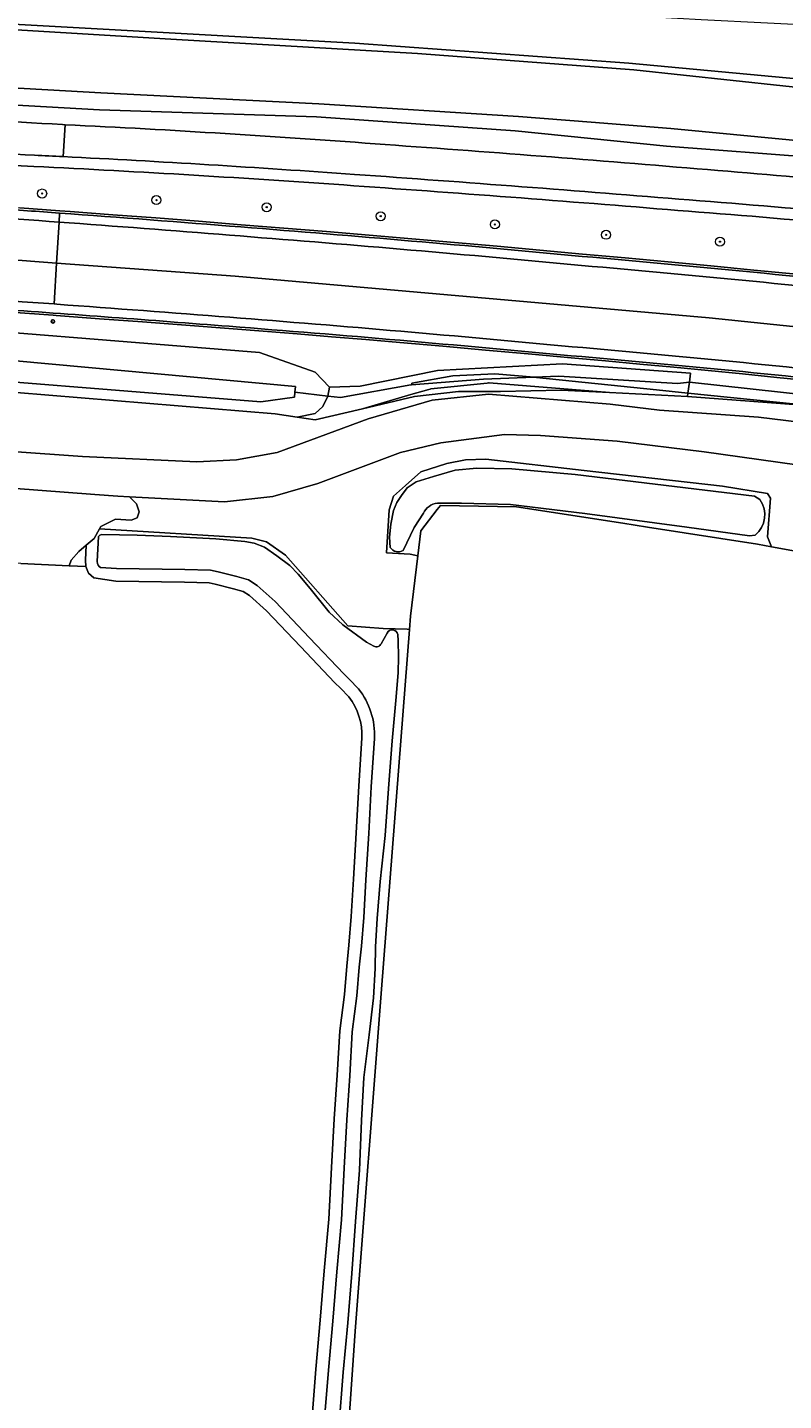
# Model space of a CAD drawing. Header units: metres. Extents: x 149984 to 156489, y 469398 to 478068.
# Tile 74 of 256: x 153127 to 153194, y 471014 to 471135. Entities that reach past the tile are written whole.
import ezdxf
from ezdxf.enums import TextEntityAlignment as Align

# ---------------------------------------------------------------- set-up
doc = ezdxf.new("R2010")
doc.units = ezdxf.units.M
doc.header["$LTSCALE"] = 0.75
for name, color, linetype, lineweight in [('B-WE-GR-BEPLANTING_CULTUUR_HEESTERS-GV', 252, 'Continuous', 18), ('B-WE-GR-BOOM-S', 252, 'Continuous', 25), ('B-WE-GR-GRAS-GV', 252, 'Continuous', 13), ('B-WE-GR-GROENVOORZIENING-GV', 252, 'Continuous', 18), ('B-WE-IE-MEUBILAIR-S', 252, 'Continuous', 25), ('B-WE-OG-TERREIN_OEVER-GV', 252, 'Continuous', 18), ('B-WE-OG-WATER-GV', 252, 'Continuous', 18), ('B-WE-OG-WATER_GREPPEL-GV', 252, 'Continuous', 18), ('B-WE-OG-WATER_SLOOT-GV', 252, 'Continuous', 18), ('B-WE-OG-WEG-GV', 252, 'Continuous', 18), ('B-WE-VH-GESLOTENVERHARDING-GV', 252, 'Continuous', 18), ('B-WE-VH-GESLOTENVERHARDING_ASFALT-GV', 252, 'Continuous', 18), ('B-WE-VH-HALFVERHARDING-GV', 252, 'Continuous', 18), ('B-WE-VH-OPENVERHARDING_BETONSTRAATSTEEN-GV', 252, 'Continuous', 18)]:
    doc.layers.add(name, color=color, linetype=linetype, lineweight=lineweight)
doc.styles.add('NLCS-ISO', font='NLCS-ISO.ttf')

# ---------------------------------------------------------------- blocks, each defined once
blk = doc.blocks.new('SIE-MEUBILAIR_PAAL_HECTOMETER-SO')
blk.add_circle((0, 0), 0.75)
at = {"style": 'NLCS-ISO'}
blk.add_text('hm', height=0.75, dxfattribs=at).set_placement((0.16, 0.07), align=Align.MIDDLE_CENTER)
blk = doc.blocks.new('SGR-BOOM_GBKN-SO')
at = {"linetype": 'ByBlock', "lineweight": 18}
h = blk.add_hatch(color=0, dxfattribs=at)
h.dxf.hatch_style = 1
edge = h.paths.add_edge_path()
edge.add_arc((0, 0), 0.25, 0, 360)
at = {"color": 0, "linetype": 'ByBlock', "lineweight": 18}
for radius in [2, 0.25]:
    blk.add_circle((0, 0), radius, dxfattribs=at)
at = {"color": 0, "linetype": 'ByBlock', "lineweight": 18, "style": 'NLCS-ISO'}
blk.add_attdef('SOORT', (2.5, 0), '', height=1.5, dxfattribs=at)

msp = doc.modelspace()

# ---------------------------------------------------------------- linework, layer by layer
at = {"layer": 'B-WE-GR-BEPLANTING_CULTUUR_HEESTERS-GV', "flags": 128}
msp.add_lwpolyline([(153109.14, 471136.46), (153156.301, 471133.818), (153180.536, 471132.06), (153207.416, 471129.556), (153210.566, 471128.369), (153213.122, 471128.266), (153213.648, 471128.221), (153214.464, 471133.387), (153208.047, 471134.384), (153198.65, 471135.308), (153186.923, 471135.902), (153168.1, 471136.953), (153156.4, 471137.533), (153139.444, 471138.503), (153125.288, 471139.192)], dxfattribs=at)
at = {"layer": 'B-WE-GR-GRAS-GV', "flags": 128}
for points in [[(153195.579, 471088.838), (153193.141, 471089.288), (153191.913, 471089.515), (153191.898, 471089.517), (153182.194, 471091.027), (153180.007, 471091.367), (153170.615, 471092.822), (153163.868, 471092.954), (153163.579, 471092.576), (153162.148, 471090.705), (153161.875, 471088.48), (153161.222, 471083.165), (153161.129, 471081.96), (153158.668, 471050.17), (153156.327, 471019.929), (153154.343, 470990.825)], [(153155.784, 471076.005), (153155.033, 471076.789), (153154.536, 471077.256), (153151.492, 471080.459), (153148.488, 471083.637), (153146.984, 471084.972), (153146.45, 471085.339), (153145.593, 471085.567), (153143.951, 471085.994), (153143.423, 471086.114), (153141.264, 471086.154), (153135.175, 471086.239), (153133.233, 471086.531), (153132.768, 471086.946), (153132.526, 471087.546), (153131.046, 471087.617), (153126.798, 471087.822), (153125.342, 471087.892), (153125.262, 471086.905), (153121.67, 471042.64), (153119.926, 471020.38), (153119.415, 471013.861), (153118.724, 471005.039)], [(153152.47, 471011.577), (153152.872, 471016.547), (153153.255, 471020.89), (153153.596, 471025.252), (153154.01, 471029.827), (153154.239, 471034.393), (153154.494, 471038.681), (153154.76, 471042.561), (153154.974, 471046.477), (153155.386, 471049.703), (153155.595, 471052.202), (153155.779, 471054.062), (153155.996, 471056.585), (153156.177, 471059.896), (153156.44, 471063.995), (153156.652, 471068.118), (153156.938, 471072.388)]]:
    msp.add_lwpolyline(points, dxfattribs=at)
at = {"layer": 'B-WE-GR-GRAS-GV'}
msp.add_lwpolyline([(153156.938, 471072.388, 0.1736756), (153155.784, 471076.005)], format="xyb", dxfattribs=at)
at = {"layer": 'B-WE-GR-GROENVOORZIENING-GV', "flags": 128}
for points in [[(153218.565, 471122.577), (153218.63, 471122.961), (153213.037, 471123.509), (153212.799, 471122.405), (153196.981, 471123.712), (153183.849, 471124.72), (153170.478, 471126.077), (153152.909, 471127.305), (153133.724, 471127.946), (153112.363, 471129.129), (153090.396, 471130.464), (153068.077, 471131.998), (153067.153, 471132.295)], [(153130.456, 471126.632), (153130.698, 471126.62)], [(153127.944, 471122.926), (153124.557, 471123.105), (153124.531, 471119.407), (153126.682, 471119.257), (153130.237, 471119.002), (153131.142, 471118.936), (153134.923, 471118.656), (153138.704, 471118.369), (153142.484, 471118.074), (153146.262, 471117.773), (153150.034, 471117.474), (153153.807, 471117.168), (153157.579, 471116.854), (153161.351, 471116.532), (153165.122, 471116.203), (153168.892, 471115.867), (153172.662, 471115.523), (153176.428, 471115.173), (153180.215, 471114.833), (153184.004, 471114.486), (153187.792, 471114.131), (153191.579, 471113.768)], [(153124.557, 471123.105), (153127.944, 471122.926)], [(153195.366, 471113.398), (153191.579, 471113.768), (153187.792, 471114.131), (153184.004, 471114.486), (153180.215, 471114.833), (153176.428, 471115.173), (153172.662, 471115.523), (153168.892, 471115.867), (153165.122, 471116.203), (153161.351, 471116.532), (153157.579, 471116.854), (153153.807, 471117.168), (153150.034, 471117.474), (153146.262, 471117.773), (153142.484, 471118.074), (153138.704, 471118.369), (153134.923, 471118.656), (153131.142, 471118.936), (153130.237, 471119.002), (153126.682, 471119.257)], [(153191.579, 471113.768), (153195.366, 471113.398), (153199.152, 471113.02), (153202.937, 471112.634), (153206.722, 471112.24), (153211.533, 471111.72), (153216.342, 471111.205), (153221.151, 471110.694), (153225.582, 471110.227), (153230.014, 471109.764), (153235.582, 471109.187), (153238.305, 471108.905), (153241.029, 471108.616), (153243.752, 471108.32), (153244.223, 471108.268), (153244.706, 471112.836)], [(153129.98, 471110.743), (153129.716, 471110.762)], [(153125.892, 471110.036), (153129.644, 471109.765), (153129.907, 471109.746), (153133.724, 471109.464), (153137.541, 471109.177), (153141.358, 471108.885), (153145.174, 471108.589), (153148.201, 471108.352), (153151.226, 471108.11), (153154.251, 471107.863), (153157.276, 471107.611), (153160.3, 471107.353), (153164.08, 471107.023), (153167.859, 471106.686), (153171.637, 471106.341), (153175.419, 471105.988), (153178.455, 471105.722), (153181.489, 471105.447), (153184.521, 471105.165), (153187.552, 471104.876), (153190.582, 471104.578), (153193.612, 471104.273), (153196.641, 471103.96)], [(153196.641, 471103.96), (153193.612, 471104.273), (153190.582, 471104.578), (153187.552, 471104.876), (153184.521, 471105.165), (153181.489, 471105.447), (153178.455, 471105.722), (153175.419, 471105.988), (153171.637, 471106.341), (153167.859, 471106.686), (153164.08, 471107.023), (153160.3, 471107.353), (153157.276, 471107.611), (153154.251, 471107.863), (153151.226, 471108.11), (153148.201, 471108.352), (153145.174, 471108.589), (153141.358, 471108.885), (153137.541, 471109.177), (153133.724, 471109.464), (153129.907, 471109.746), (153129.644, 471109.765), (153125.892, 471110.036)], [(153124.465, 471108.349), (153147.887, 471106.462), (153152.813, 471104.743), (153154.065, 471103.417), (153156.789, 471103.508), (153163.619, 471104.875), (153174.674, 471105.461), (153185.992, 471104.649), (153185.884, 471103.85), (153229.318, 471099.059)]]:
    msp.add_lwpolyline(points, dxfattribs=at)
at = {"layer": 'B-WE-GR-GROENVOORZIENING-GV'}
for points in [[(153101.491, 471128.215, -0.0018988), (153130.456, 471126.632)], [(153130.698, 471126.62, -0.006541), (153158.977, 471124.866)], [(153127.995, 471123.925, -0.0010821), (153101.175, 471125.388)], [(153130.524, 471123.799, 0.0008085), (153127.995, 471123.925)], [(153158.977, 471124.866, -0.0032966), (153188.411, 471122.567)], [(153127.944, 471122.926, -0.0057317), (153156.221, 471121.224)], [(153156.221, 471121.224, 0.0057317), (153127.944, 471122.926)], [(153156.292, 471122.221, 0.0052186), (153130.524, 471123.799)], [(153185.87, 471119.963, 0.0029061), (153156.292, 471122.221)], [(153188.411, 471122.567, -0.0051474), (153215.996, 471120.023)], [(153156.221, 471121.224, -0.0029069), (153185.791, 471118.966)], [(153185.791, 471118.966, 0.0029069), (153156.221, 471121.224)], [(153124.53, 471119.208, -0.0008752), (153130.214, 471118.803)], [(153215.965, 471117.095, 0.0097659), (153185.87, 471119.963)], [(153130.214, 471118.803, -0.002337), (153146.246, 471117.573)], [(153185.791, 471118.966, -0.0097496), (153215.854, 471116.101)], [(153215.854, 471116.101, 0.0097496), (153185.791, 471118.966)], [(153146.246, 471117.573, -0.0039444), (153176.41, 471114.974)], [(153176.41, 471114.974, -0.0040608), (153206.702, 471112.041)], [(153129.716, 471110.762, 0.0012382), (153114.703, 471111.82)], [(153145.252, 471109.586, 0.0012469), (153129.98, 471110.743)], [(153145.19, 471108.788, 0.0017705), (153124.465, 471110.339)], [(153124.465, 471110.339, -0.0017705), (153145.19, 471108.788)], [(153160.386, 471108.349, 0.0021768), (153145.252, 471109.586)], [(153175.437, 471106.187, 0.0042646), (153145.19, 471108.788)], [(153145.19, 471108.788, -0.0042646), (153175.437, 471106.187)], [(153175.509, 471106.984, 0.0020511), (153160.386, 471108.349)], [(153190.681, 471105.573, 0.0032262), (153175.509, 471106.984)], [(153205.742, 471103.174, 0.006368), (153175.437, 471106.187)], [(153175.437, 471106.187, -0.006368), (153205.742, 471103.174)], [(153205.834, 471103.969, 0.0031671), (153190.681, 471105.573)]]:
    msp.add_lwpolyline(points, format="xyb", dxfattribs=at)
at = {"layer": 'B-WE-GR-GROENVOORZIENING-GV', "flags": 128}
for points in [[(153153.937, 471102.618), (153155.03, 471102.483), (153161.254, 471103.613), (153161.328, 471103.619), (153161.337, 471103.747), (153164.985, 471104.402), (153168.688, 471104.575), (153172.157, 471104.281), (153174.34, 471104.367), (153184.836, 471103.73), (153185.884, 471103.85), (153185.992, 471104.649), (153174.674, 471105.461), (153163.619, 471104.875), (153156.789, 471103.508), (153154.065, 471103.417)], [(153168.008, 471103.773), (153163.037, 471103.244), (153162.97, 471103.235), (153162.863, 471103.21), (153161.27, 471102.745), (153156.986, 471101.496), (153161.57, 471102.568), (153165.465, 471103.037), (153169.193, 471103.01), (153174.552, 471103.138), (153178.82, 471102.922), (153168.194, 471103.776), (153168.114, 471103.779)], [(153184.836, 471103.73), (153174.34, 471104.367), (153172.157, 471104.281), (153172.382, 471104.262), (153182.963, 471103.169), (153185.754, 471102.883), (153185.884, 471103.85)], [(153197.048, 471101.724), (153197.314, 471101.704), (153212.09, 471099.938), (153241.5, 471096.383), (153242.799, 471096.214), (153242.841, 471096.576), (153242.923, 471097.279), (153242.599, 471097.319), (153229.318, 471099.059), (153185.884, 471103.85), (153185.754, 471102.883)]]:
    msp.add_lwpolyline(points, close=True, dxfattribs=at)
at = {"layer": 'B-WE-OG-TERREIN_OEVER-GV', "flags": 128}
for points in [[(153125.892, 471135.028), (153140.041, 471134.181), (153161.861, 471132.916), (153180.986, 471131.46), (153202.94, 471129.127), (153206.299, 471128.804), (153208.239, 471128.303), (153211.954, 471127.57), (153213.276, 471126.883), (153213.122, 471128.266), (153210.566, 471128.369), (153207.416, 471129.556), (153180.536, 471132.06), (153156.301, 471133.818), (153109.14, 471136.46)], [(153112.363, 471129.129), (153133.724, 471127.946), (153152.909, 471127.305), (153170.478, 471126.077), (153183.849, 471124.72), (153196.981, 471123.712), (153212.799, 471122.405), (153213.037, 471123.509), (153212.886, 471123.524), (153212.609, 471123.55), (153209.01, 471123.894), (153208.12, 471123.978), (153197.464, 471125.025), (153184.23, 471126.291), (153177.198, 471126.847), (153170.77, 471127.355), (153153.115, 471128.471), (153133.842, 471129.426), (153112.463, 471130.651)], [(152931.578, 471112.013), (152975.757, 471110.55), (153016.626, 471108.97), (153067.803, 471106.308), (153094.787, 471105.383), (153123.506, 471103.167), (153149.256, 471101.057), (153151.223, 471100.76), (153152.813, 471101.068), (153153.48, 471101.707), (153153.937, 471102.618), (153151.017, 471102.978), (153150.976, 471102.536), (153148, 471102.119), (153124.465, 471103.988), (153123.261, 471104.084), (153094.956, 471106.476), (153072.126, 471107.331), (153055.58, 471108.173), (153043.723, 471109.008), (153023.669, 471109.446), (152983.394, 471111.531), (152932.171, 471113.128)], [(153159.44, 471089.23), (153159.372, 471090.137), (153159.501, 471091.279), (153159.719, 471092.507), (153160.032, 471093.208), (153160.436, 471093.81), (153160.938, 471094.502), (153161.741, 471095.038), (153163.252, 471095.5), (153165.191, 471096.065), (153167.104, 471096.251), (153170.185, 471096.169), (153175.799, 471095.688), (153191.632, 471093.77), (153192.104, 471093.456)], [(153191.693, 471090.321), (153191.195, 471090.257), (153185.655, 471091.036), (153176.651, 471092.223), (153170.064, 471093.032), (153165.736, 471093.154), (153163.603, 471093.145)], [(153162.365, 471092.257), (153161.568, 471090.984), (153160.589, 471088.971)], [(153154.343, 470990.825), (153156.327, 471019.929), (153158.668, 471050.17), (153161.129, 471081.96), (153160.95, 471082.01), (153158.804, 471082.049), (153155.678, 471082.286), (153150.19, 471088.54), (153148.5, 471089.72), (153147.21, 471090.05), (153133.728, 471090.862), (153133.263, 471090.033), (153132.574, 471089.443), (153132.505, 471088.097), (153132.526, 471087.546), (153132.768, 471086.946), (153133.233, 471086.531), (153135.175, 471086.239), (153141.264, 471086.154), (153143.423, 471086.114), (153143.951, 471085.994), (153145.593, 471085.567), (153146.45, 471085.339), (153146.984, 471084.972), (153148.488, 471083.637), (153151.492, 471080.459), (153154.536, 471077.256), (153155.033, 471076.789), (153155.784, 471076.005)], [(153133.541, 471087.973), (153133.66, 471090.195)], [(153133.936, 471090.367), (153137.075, 471090.31), (153140.023, 471090.197), (153144.019, 471089.993), (153146.582, 471089.761), (153147.401, 471089.606), (153148.337, 471089.244), (153149.424, 471088.483), (153150.557, 471087.644), (153151.312, 471086.857), (153152.364, 471085.586), (153154.033, 471083.502), (153155.254, 471082.387), (153157.35, 471080.863), (153157.997, 471080.509)], [(153156.632, 471076.734), (153155.819, 471077.583), (153155.323, 471078.048), (153152.302, 471081.227), (153149.266, 471084.44), (153147.673, 471085.853), (153146.924, 471086.368), (153145.877, 471086.647), (153144.215, 471087.079), (153143.558, 471087.228), (153141.282, 471087.27), (153135.227, 471087.355), (153133.83, 471087.466)], [(153160.097, 471081.52), (153160.141, 471080.965), (153160.161, 471079.546), (153160.15, 471078.142), (153159.922, 471075.682), (153159.623, 471072.121), (153159.297, 471067.903), (153158.993, 471063.761), (153158.562, 471059.692), (153158.292, 471056.42), (153158.131, 471053.906), (153158.118, 471052.002), (153157.974, 471049.397), (153157.569, 471046.135), (153157.107, 471042.359), (153156.891, 471038.542), (153156.716, 471034.167), (153156.374, 471029.601), (153156.052, 471025.003), (153155.696, 471020.646), (153155.28, 471016.289), (153154.895, 471011.334)], [(153158.632, 471080.718), (153159.158, 471081.659)], [(153156.938, 471072.388), (153156.652, 471068.118), (153156.44, 471063.995), (153156.177, 471059.896), (153155.996, 471056.585), (153155.779, 471054.062), (153155.595, 471052.202), (153155.386, 471049.703), (153154.974, 471046.477), (153154.76, 471042.561), (153154.494, 471038.681), (153154.239, 471034.393), (153154.01, 471029.827), (153153.596, 471025.252), (153153.255, 471020.89), (153152.872, 471016.547), (153152.47, 471011.577)], [(153153.582, 471011.482), (153153.984, 471016.453), (153154.368, 471020.797), (153154.708, 471025.158), (153155.124, 471029.749), (153155.354, 471034.332), (153155.608, 471038.61), (153155.874, 471042.492), (153156.087, 471046.376), (153156.496, 471049.586), (153156.707, 471052.1), (153156.891, 471053.959), (153157.11, 471056.507), (153157.291, 471059.83), (153157.555, 471063.931), (153157.766, 471068.052), (153158.053, 471072.331)]]:
    msp.add_lwpolyline(points, dxfattribs=at)
for points in [[(153124.465, 471108.349), (153124.465, 471105.874), (153126.345, 471105.725), (153151.063, 471103.467), (153151.017, 471102.978), (153153.937, 471102.618), (153154.065, 471103.417), (153152.813, 471104.743), (153147.887, 471106.462)], [(153160.79, 471094.72), (153159.74, 471093.77), (153159.35, 471092.55), (153159.1, 471088.75), (153161.21, 471088.63), (153161.875, 471088.48), (153162.148, 471090.705), (153163.579, 471092.576), (153163.868, 471092.954), (153170.615, 471092.822), (153180.007, 471091.367), (153182.194, 471091.027), (153191.898, 471089.517), (153191.913, 471089.515), (153193.141, 471089.288), (153192.78, 471090.18), (153193.04, 471093.6), (153192.796, 471093.988), (153188.808, 471094.641), (153176.587, 471096.049), (153167.892, 471097.051), (153166.091, 471096.966), (153164.441, 471096.665), (153162.142, 471095.921)]]:
    msp.add_lwpolyline(points, close=True, dxfattribs=at)
at = {"layer": 'B-WE-OG-TERREIN_OEVER-GV'}
for points in [[(153163.603, 471093.145, 0.2609589), (153162.365, 471092.257)], [(153192.104, 471093.456, -0.4043488), (153191.693, 471090.321)], [(153133.66, 471090.195, -0.3174749), (153133.936, 471090.367)], [(153160.589, 471088.971, -0.4174516), (153159.44, 471089.23)], [(153133.83, 471087.466, -0.3122253), (153133.541, 471087.973)], [(153159.158, 471081.659, -0.7577745), (153160.097, 471081.52)], [(153157.997, 471080.509, 0.4532044), (153158.632, 471080.718)], [(153158.053, 471072.331, 0.1764996), (153156.632, 471076.734)], [(153155.784, 471076.005, -0.1736756), (153156.938, 471072.388)]]:
    msp.add_lwpolyline(points, format="xyb", dxfattribs=at)
at = {"layer": 'B-WE-OG-WATER-GV', "flags": 128}
for points in [[(153112.463, 471130.651), (153133.842, 471129.426), (153153.115, 471128.471), (153170.77, 471127.355), (153177.198, 471126.847), (153184.23, 471126.291), (153197.464, 471125.025), (153208.12, 471123.978), (153209.01, 471123.894), (153212.609, 471123.55), (153212.962, 471124.899), (153213.056, 471125.496), (153213.276, 471126.883), (153211.954, 471127.57), (153208.239, 471128.303), (153206.299, 471128.804), (153202.94, 471129.127), (153180.986, 471131.46), (153161.861, 471132.916), (153140.041, 471134.181), (153125.892, 471135.028)], [(152932.171, 471113.128), (152983.394, 471111.531), (153023.669, 471109.446), (153043.723, 471109.008), (153055.58, 471108.173), (153072.126, 471107.331), (153094.956, 471106.476), (153123.261, 471104.084), (153124.465, 471103.988), (153148, 471102.119), (153150.976, 471102.536), (153151.017, 471102.978), (153151.063, 471103.467), (153126.345, 471105.725), (153124.465, 471105.874)]]:
    msp.add_lwpolyline(points, dxfattribs=at)
at = {"layer": 'B-WE-OG-WATER_GREPPEL-GV', "flags": 128}
for points in [[(153161.337, 471103.747), (153161.328, 471103.619), (153167.673, 471104.104), (153172.157, 471104.281), (153168.688, 471104.575), (153164.985, 471104.402)], [(153153.937, 471102.618), (153153.48, 471101.707), (153152.813, 471101.068), (153151.223, 471100.76), (153152.814, 471100.52), (153156.986, 471101.496), (153161.27, 471102.745), (153162.863, 471103.21), (153162.97, 471103.235), (153163.037, 471103.244), (153168.008, 471103.773), (153168.114, 471103.779), (153168.194, 471103.776), (153178.82, 471102.922), (153185.712, 471102.573), (153185.754, 471102.883), (153182.963, 471103.169), (153172.382, 471104.262), (153172.157, 471104.281), (153167.673, 471104.104), (153161.328, 471103.619), (153161.254, 471103.613), (153155.03, 471102.483)], [(153185.754, 471102.883), (153185.712, 471102.573), (153197.048, 471101.724)]]:
    msp.add_lwpolyline(points, close=True, dxfattribs=at)
at = {"layer": 'B-WE-OG-WATER_SLOOT-GV', "flags": 128}
for points in [[(153192.104, 471093.456), (153191.632, 471093.77), (153175.799, 471095.688), (153170.185, 471096.169), (153167.104, 471096.251), (153165.191, 471096.065), (153163.252, 471095.5), (153161.741, 471095.038), (153160.938, 471094.502), (153160.436, 471093.81), (153160.032, 471093.208), (153159.719, 471092.507), (153159.501, 471091.279), (153159.372, 471090.137), (153159.44, 471089.23)], [(153163.603, 471093.145), (153165.736, 471093.154), (153170.064, 471093.032), (153176.651, 471092.223), (153185.655, 471091.036), (153191.195, 471090.257), (153191.693, 471090.321)], [(153160.589, 471088.971), (153161.568, 471090.984), (153162.365, 471092.257)], [(153133.66, 471090.195), (153133.541, 471087.973)], [(153157.997, 471080.509), (153157.35, 471080.863), (153155.254, 471082.387), (153154.033, 471083.502), (153152.364, 471085.586), (153151.312, 471086.857), (153150.557, 471087.644), (153149.424, 471088.483), (153148.337, 471089.244), (153147.401, 471089.606), (153146.582, 471089.761), (153144.019, 471089.993), (153140.023, 471090.197), (153137.075, 471090.31), (153133.936, 471090.367)], [(153133.83, 471087.466), (153135.227, 471087.355), (153141.282, 471087.27), (153143.558, 471087.228), (153144.215, 471087.079), (153145.877, 471086.647), (153146.924, 471086.368), (153147.673, 471085.853), (153149.266, 471084.44), (153152.302, 471081.227), (153155.323, 471078.048), (153155.819, 471077.583), (153156.632, 471076.734)], [(153154.895, 471011.334), (153155.28, 471016.289), (153155.696, 471020.646), (153156.052, 471025.003), (153156.374, 471029.601), (153156.716, 471034.167), (153156.891, 471038.542), (153157.107, 471042.359), (153157.569, 471046.135), (153157.974, 471049.397), (153158.118, 471052.002), (153158.131, 471053.906), (153158.292, 471056.42), (153158.562, 471059.692), (153158.993, 471063.761), (153159.297, 471067.903), (153159.623, 471072.121), (153159.922, 471075.682), (153160.15, 471078.142), (153160.161, 471079.546), (153160.141, 471080.965), (153160.097, 471081.52)], [(153159.158, 471081.659), (153158.632, 471080.718)], [(153158.053, 471072.331), (153157.766, 471068.052), (153157.555, 471063.931), (153157.291, 471059.83), (153157.11, 471056.507), (153156.891, 471053.959), (153156.707, 471052.1), (153156.496, 471049.586), (153156.087, 471046.376), (153155.874, 471042.492), (153155.608, 471038.61), (153155.354, 471034.332), (153155.124, 471029.749), (153154.708, 471025.158), (153154.368, 471020.797), (153153.984, 471016.453), (153153.582, 471011.482)]]:
    msp.add_lwpolyline(points, dxfattribs=at)
at = {"layer": 'B-WE-OG-WATER_SLOOT-GV'}
for points in [[(153162.365, 471092.257, -0.2609589), (153163.603, 471093.145)], [(153191.693, 471090.321, 0.4043488), (153192.104, 471093.456)], [(153133.936, 471090.367, 0.3174749), (153133.66, 471090.195)], [(153159.44, 471089.23, 0.4174516), (153160.589, 471088.971)], [(153133.541, 471087.973, 0.3122253), (153133.83, 471087.466)], [(153160.097, 471081.52, 0.7577745), (153159.158, 471081.659)], [(153158.632, 471080.718, -0.4532044), (153157.997, 471080.509)], [(153156.632, 471076.734, -0.1764996), (153158.053, 471072.331)]]:
    msp.add_lwpolyline(points, format="xyb", dxfattribs=at)
at = {"layer": 'B-WE-OG-WEG-GV', "flags": 128}
for points in [[(153283.68, 471090.826), (153261.301, 471094.995), (153256.29, 471094.46), (153242.799, 471096.214), (153241.5, 471096.383), (153212.09, 471099.938), (153197.314, 471101.704), (153197.048, 471101.724), (153185.712, 471102.573), (153178.82, 471102.922), (153174.552, 471103.138), (153169.193, 471103.01), (153165.465, 471103.037), (153161.57, 471102.568), (153156.986, 471101.496), (153152.814, 471100.52), (153151.223, 471100.76), (153149.256, 471101.057), (153123.506, 471103.167), (153094.787, 471105.383), (153067.803, 471106.308), (153016.626, 471108.97), (152975.757, 471110.55), (152931.578, 471112.013)], [(152918.682, 471108.026), (152964.62, 471106.286), (153000, 471104.67), (153013.714, 471104.044), (153077.203, 471100.892), (153101.535, 471099.47), (153132.231, 471097.284), (153142.349, 471096.804), (153145.85, 471096.993), (153149.454, 471097.632), (153157.493, 471100.602), (153163.143, 471102.25), (153168.114, 471102.779), (153178.868, 471101.915), (153183.25, 471101.379), (153192.005, 471100.74), (153197.062, 471100.119), (153211.848, 471098.303), (153237.952, 471095.096), (153241.151, 471094.653), (153255.904, 471092.61), (153270.703, 471090.56)], [(153195.38, 471096.532), (153187.189, 471097.682), (153179.501, 471098.618), (153172.727, 471099.117), (153169.533, 471099.232), (153163.903, 471098.489), (153160.333, 471097.629), (153153.047, 471094.872), (153149.071, 471093.733), (153144.789, 471093.264), (153136.38, 471093.707), (153137.004, 471093.1), (153137.252, 471092.383), (153137.082, 471091.836), (153136.55, 471091.63), (153135.144, 471091.73), (153133.852, 471091.084), (153133.728, 471090.862), (153147.21, 471090.05), (153148.5, 471089.72), (153150.19, 471088.54), (153155.678, 471082.286), (153158.804, 471082.049), (153160.95, 471082.01), (153161.129, 471081.96), (153161.222, 471083.165), (153161.875, 471088.48), (153161.21, 471088.63), (153159.1, 471088.75), (153159.35, 471092.55), (153159.74, 471093.77), (153160.79, 471094.72), (153162.142, 471095.921), (153164.441, 471096.665), (153166.091, 471096.966), (153167.892, 471097.051), (153176.587, 471096.049), (153188.808, 471094.641), (153192.796, 471093.988), (153193.04, 471093.6), (153192.78, 471090.18), (153193.141, 471089.288), (153195.579, 471088.838)]]:
    msp.add_lwpolyline(points, dxfattribs=at)
msp.add_lwpolyline([(153132.574, 471089.443), (153131.921, 471088.883), (153131.24, 471088.117), (153131.046, 471087.617), (153132.526, 471087.546), (153132.505, 471088.097)], close=True, dxfattribs=at)
at = {"layer": 'B-WE-VH-GESLOTENVERHARDING-GV'}
for points in [[(153130.456, 471126.632, 0.0018988), (153101.491, 471128.215)], [(153158.977, 471124.866, 0.006541), (153130.698, 471126.62)], [(153101.175, 471125.388, 0.0010821), (153127.995, 471123.925)], [(153127.995, 471123.925, -0.0008085), (153130.524, 471123.799)], [(153188.411, 471122.567, 0.0032966), (153158.977, 471124.866)], [(153130.524, 471123.799, -0.0052186), (153156.292, 471122.221)], [(153156.292, 471122.221, -0.0029061), (153185.87, 471119.963)], [(153215.996, 471120.023, 0.0051474), (153188.411, 471122.567)], [(153185.87, 471119.963, -0.0097659), (153215.965, 471117.095)], [(153130.165, 471118.005, 0.0018589), (153115.947, 471118.985)], [(153146.183, 471116.776, 0.0019176), (153131.069, 471117.939)], [(153161.265, 471115.536, 0.0019866), (153146.183, 471116.776)], [(153176.337, 471114.177, 0.0019204), (153161.265, 471115.536)], [(153191.483, 471112.773, 0.001976), (153176.337, 471114.177)], [(153114.703, 471111.82, -0.0012382), (153129.716, 471110.762)], [(153206.617, 471111.246, 0.0020541), (153191.483, 471112.773)], [(153129.98, 471110.743, -0.0012469), (153145.252, 471109.586)], [(153145.252, 471109.586, -0.0021768), (153160.386, 471108.349)], [(153160.386, 471108.349, -0.0020511), (153175.509, 471106.984)], [(153175.509, 471106.984, -0.0032262), (153190.681, 471105.573)], [(153190.681, 471105.573, -0.0031671), (153205.834, 471103.969)]]:
    msp.add_lwpolyline(points, format="xyb", dxfattribs=at)
at = {"layer": 'B-WE-VH-GESLOTENVERHARDING-GV', "flags": 128}
for points in [[(153130.524, 471123.799), (153130.698, 471126.62), (153130.456, 471126.632)], [(153130.698, 471126.62), (153130.524, 471123.799)], [(153029.434, 471123.646), (153029.292, 471120.044), (153031.664, 471119.96), (153060.15, 471118.64), (153082.289, 471117.524), (153109.325, 471115.957), (153129.941, 471114.384), (153130.165, 471118.005)], [(153129.716, 471110.762), (153129.941, 471114.384), (153109.325, 471115.957), (153082.289, 471117.524), (153060.15, 471118.64), (153031.664, 471119.96), (153029.292, 471120.044), (153029.15, 471116.441)], [(153131.069, 471117.939), (153130.165, 471118.005), (153129.941, 471114.384), (153145.737, 471113.212), (153187.625, 471109.544), (153216.639, 471106.528), (153229.482, 471105.002), (153229.91, 471108.769)], [(153229.041, 471101.127), (153229.482, 471105.002), (153216.639, 471106.528), (153187.625, 471109.544), (153145.737, 471113.212), (153129.941, 471114.384), (153129.716, 471110.762), (153129.98, 471110.743)]]:
    msp.add_lwpolyline(points, dxfattribs=at)
at = {"layer": 'B-WE-VH-GESLOTENVERHARDING_ASFALT-GV', "flags": 128}
for points in [[(153270.703, 471090.56), (153255.904, 471092.61), (153241.151, 471094.653), (153237.952, 471095.096), (153211.848, 471098.303), (153197.062, 471100.119), (153192.005, 471100.74), (153183.25, 471101.379), (153178.868, 471101.915), (153168.114, 471102.779), (153163.143, 471102.25), (153157.493, 471100.602), (153149.454, 471097.632), (153145.85, 471096.993), (153142.349, 471096.804), (153132.231, 471097.284), (153101.535, 471099.47), (153077.203, 471100.892), (153013.714, 471104.044), (153000, 471104.67), (152964.62, 471106.286), (152918.682, 471108.026)], [(153125.948, 471094.483), (153133.318, 471093.917), (153135.37, 471093.76), (153136.38, 471093.707), (153144.789, 471093.264), (153149.071, 471093.733), (153153.047, 471094.872), (153160.333, 471097.629), (153163.903, 471098.489), (153169.533, 471099.232), (153172.727, 471099.117), (153179.501, 471098.618), (153187.189, 471097.682), (153195.38, 471096.532)]]:
    msp.add_lwpolyline(points, dxfattribs=at)
at = {"layer": 'B-WE-VH-HALFVERHARDING-GV'}
for points in [[(153130.214, 471118.803, 0.0008752), (153124.53, 471119.208)], [(153115.947, 471118.985, -0.0018589), (153130.165, 471118.005)], [(153146.246, 471117.573, 0.002337), (153130.214, 471118.803)], [(153131.069, 471117.939, -0.0019176), (153146.183, 471116.776)], [(153146.183, 471116.776, -0.0019866), (153161.265, 471115.536)], [(153176.41, 471114.974, 0.0039444), (153146.246, 471117.573)], [(153161.265, 471115.536, -0.0019204), (153176.337, 471114.177)], [(153176.337, 471114.177, -0.001976), (153191.483, 471112.773)], [(153206.702, 471112.041, 0.0040608), (153176.41, 471114.974)], [(153191.483, 471112.773, -0.0020541), (153206.617, 471111.246)]]:
    msp.add_lwpolyline(points, format="xyb", dxfattribs=at)
at = {"layer": 'B-WE-VH-HALFVERHARDING-GV', "flags": 128}
for points in [[(153130.214, 471118.803), (153130.165, 471118.005), (153131.069, 471117.939)], [(153130.165, 471118.005), (153130.214, 471118.803)]]:
    msp.add_lwpolyline(points, dxfattribs=at)
at = {"layer": 'B-WE-VH-OPENVERHARDING_BETONSTRAATSTEEN-GV', "flags": 128}
msp.add_lwpolyline([(153126.798, 471087.822), (153131.046, 471087.617), (153131.24, 471088.117), (153131.921, 471088.883), (153132.574, 471089.443), (153133.263, 471090.033), (153133.728, 471090.862), (153133.852, 471091.084), (153135.144, 471091.73), (153136.55, 471091.63), (153137.082, 471091.836), (153137.252, 471092.383), (153137.004, 471093.1), (153136.38, 471093.707), (153135.37, 471093.76), (153133.318, 471093.917), (153125.948, 471094.483)], dxfattribs=at)

# ---------------------------------------------------------------- block references
at = {"layer": 'B-WE-GR-BOOM-S', "xscale": 0.2, "yscale": 0.2, "zscale": 0.2}
for p in [(153128.669, 471120.534), (153138.77, 471119.948), (153148.521, 471119.32), (153158.593, 471118.524), (153168.688, 471117.796), (153178.521, 471116.881), (153188.586, 471116.274)]:
    msp.add_blockref('SGR-BOOM_GBKN-SO', p, dxfattribs=at)
at = {"layer": 'B-WE-IE-MEUBILAIR-S', "xscale": 0.2, "yscale": 0.2, "zscale": 0.2}
msp.add_blockref('SIE-MEUBILAIR_PAAL_HECTOMETER-SO', (153129.621, 471109.223), dxfattribs=at)

doc.saveas('drawing.dxf')
